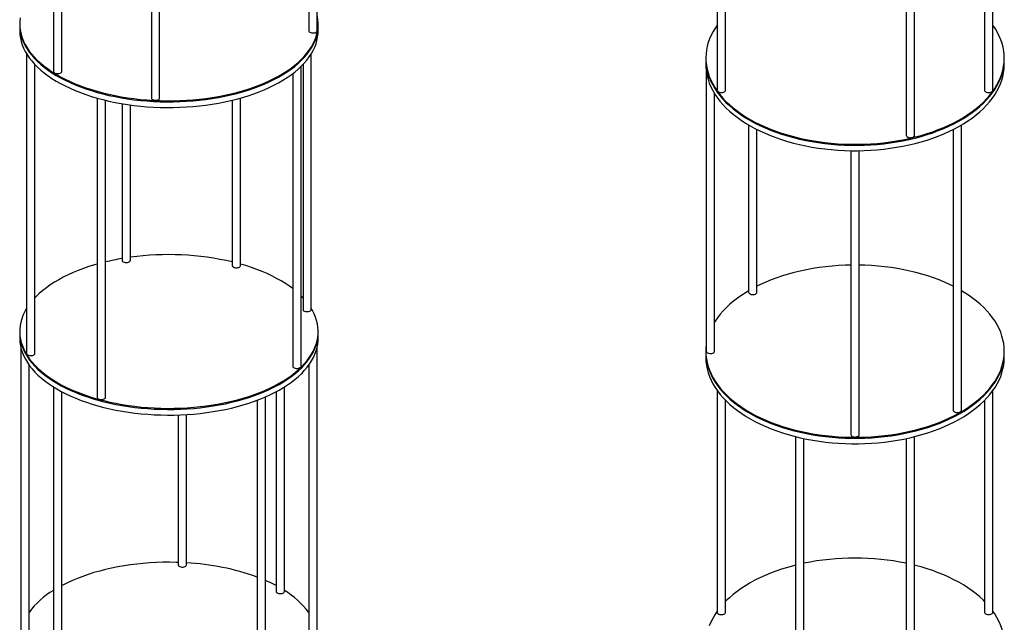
# Model space of a CAD drawing. Header units: millimetres. Extents: x 171 to 6321, y 321 to 4626.
# Tile 13 of 16: x 3657 to 4845, y 2149 to 2876. Entities that reach past the tile are written whole.
import ezdxf

# ---------------------------------------------------------------- set-up
doc = ezdxf.new("R2010")
doc.units = ezdxf.units.MM
doc.header["$LTSCALE"] = 15

msp = doc.modelspace()

# ---------------------------------------------------------------- linework, layer by layer
for p, q in [((4016.14, 2862.69), (4016.14, 3223.12)), ((4006.14, 3201.77), (4006.14, 2862.69)), ((3698.1, 3175.32), (3698.1, 2813.64)), ((3708.1, 2813.64), (3708.1, 3169.54)), ((3816.22, 3141.97), (3816.22, 2781.54)), ((3826.22, 2781.54), (3826.22, 3141.51)), ((4498.78, 3135.64), (4498.78, 2791.16)), ((4831.21, 2791.16), (4831.21, 3135.64)), ((4508.78, 2791.16), (4508.78, 3123.9)), ((4821.21, 3123.9), (4821.21, 2791.16)), ((4726.78, 3077.92), (4726.78, 2736.64)), ((4736.78, 2736.64), (4736.78, 3080.22)), ((3657.39, 2871.03), (3657.39, 2869.74)), ((3657.39, 2869.74), (3657.39, 2862.88)), ((4017.39, 2869.74), (4017.39, 2871.03)), ((4017.39, 2862.88), (4017.39, 2869.74)), ((4831.3, 2869.48), (4831.21, 2869.59)), ((3665.68, 2835.08), (3665.68, 2473.33)), ((4009.11, 2526.42), (4009.11, 2835.08)), ((4485, 2829.71), (4485, 2828.49)), ((4485, 2828.49), (4485, 2821.96)), ((4845, 2828.49), (4845, 2829.71)), ((4845, 2821.96), (4845, 2828.49)), ((3675.68, 2473.33), (3675.68, 2822.17)), ((3996.73, 2457.93), (3996.73, 2819.75)), ((3999.11, 2822.17), (3999.11, 2526.42)), ((3986.73, 2811.12), (3986.73, 2457.93)), ((4485.5, 2814.22), (4485.5, 2476.15)), ((3750.96, 2781.56), (3750.96, 2420.39)), ((3923.83, 2579.36), (3923.83, 2781.56)), ((4495.5, 2476.15), (4495.5, 2786.98)), ((3760.96, 2420.39), (3760.96, 2778.95)), ((3780.85, 2774.87), (3780.85, 2585.74)), ((3790.85, 2585.74), (3790.85, 2773.33)), ((3913.83, 2778.95), (3913.83, 2579.36)), ((4536.61, 2749.13), (4536.61, 2547.38)), ((4546.61, 2547.38), (4546.61, 2743.68)), ((4783.39, 2743.68), (4783.39, 2404.92)), ((4793.39, 2404.92), (4793.39, 2749.13)), ((4660, 2718.08), (4660, 2375.41)), ((4670, 2375.41), (4670, 2718.08)), ((3657.39, 2499.87), (3657.39, 2498.59)), ((3657.39, 2498.59), (3657.39, 2491.73)), ((4017.39, 2498.59), (4017.39, 2499.87)), ((4017.39, 2491.73), (4017.39, 2498.59)), ((3658.65, 2480.82), (3658.65, 2137.05)), ((4016.14, 2120.39), (4016.14, 2480.82)), ((4485, 2476.15), (4485, 2474.93)), ((4485, 2474.93), (4485, 2468.39)), ((4845, 2474.93), (4845, 2476.15)), ((4845, 2468.39), (4845, 2474.93)), ((3668.65, 2137.05), (3668.65, 2459.47)), ((4006.14, 2459.47), (4006.14, 2120.39)), ((3698.1, 2433.02), (3698.1, 2071.33)), ((3708.1, 2071.33), (3708.1, 2427.23)), ((3966.69, 2427.23), (3966.69, 2186.1)), ((3976.69, 2186.1), (3976.69, 2433.02)), ((4498.78, 2428.51), (4498.78, 2161.14)), ((4831.21, 2161.14), (4831.21, 2428.51)), ((3943.81, 2416.96), (3943.81, 2059.55)), ((3953.81, 2059.55), (3953.81, 2421.02)), ((4508.78, 2161.14), (4508.78, 2416.77)), ((4821.21, 2416.77), (4821.21, 2161.14)), ((3848.57, 2399.2), (3848.57, 2218.21)), ((3858.57, 2218.21), (3858.57, 2399.67)), ((4593.22, 2373.1), (4593.22, 2029.52)), ((4603.22, 2029.52), (4603.22, 2370.79)), ((4726.78, 2370.79), (4726.78, 2029.52)), ((4736.78, 2029.52), (4736.78, 2373.1))]:
    msp.add_line(p, q)
at = {"flags": 128}
for points in [[(3658, 2878.6), (3657.52, 2874.51), (3657.4, 2870.4), (3657.63, 2866.3), (3658.21, 2862.21), (3659.14, 2858.14), (3660.42, 2854.09), (3662.05, 2850.08), (3664.02, 2846.1), (3666.33, 2842.18), (3668.98, 2838.31), (3671.95, 2834.5), (3675.25, 2830.77), (3678.87, 2827.12), (3682.79, 2823.55), (3687.02, 2820.07), (3691.54, 2816.7), (3696.35, 2813.43), (3701.44, 2810.27), (3706.79, 2807.23), (3712.4, 2804.32), (3718.25, 2801.54), (3724.33, 2798.89), (3730.64, 2796.38), (3737.15, 2794.02), (3743.87, 2791.82), (3750.76, 2789.76), (3757.82, 2787.87), (3765.04, 2786.14), (3772.4, 2784.57), (3779.89, 2783.18), (3787.49, 2781.95), (3795.19, 2780.9), (3802.97, 2780.03), (3810.82, 2779.33), (3818.72, 2778.82), (3826.66, 2778.48), (3834.62, 2778.33), (3842.58, 2778.36), (3850.54, 2778.57), (3858.46, 2778.96), (3866.35, 2779.53), (3874.18, 2780.28), (3881.94, 2781.2), (3889.61, 2782.31), (3897.18, 2783.58), (3904.63, 2785.03), (3911.95, 2786.65), (3919.12, 2788.43), (3926.14, 2790.37), (3932.98, 2792.47), (3939.63, 2794.72), (3946.08, 2797.13), (3952.32, 2799.68)], [(3952.32, 2799.68), (3958.34, 2802.36), (3964.12, 2805.19), (3969.65, 2808.14), (3974.92, 2811.21), (3979.92, 2814.4), (3984.65, 2817.71), (3989.08, 2821.11), (3993.22, 2824.62), (3997.05, 2828.21), (4000.57, 2831.89), (4003.77, 2835.65), (4006.65, 2839.47), (4009.19, 2843.36), (4011.4, 2847.3), (4013.27, 2851.29), (4014.79, 2855.32), (4015.97, 2859.37), (4016.79, 2863.45), (4017.27, 2867.55), (4017.39, 2871.65), (4017.16, 2875.75), (4016.58, 2879.84), (4016.14, 2881.94)], [(3657.39, 2869.74), (3657.4, 2869.12), (3657.63, 2865.02), (3658.21, 2860.93), (3659.14, 2856.85), (3660.42, 2852.81), (3662.05, 2848.79), (3664.02, 2844.82), (3666.33, 2840.89), (3668.98, 2837.02), (3671.95, 2833.22), (3675.25, 2829.48), (3678.87, 2825.83), (3682.79, 2822.26), (3687.02, 2818.79), (3691.54, 2815.41), (3696.35, 2812.14), (3701.44, 2808.98), (3706.79, 2805.95), (3712.4, 2803.03), (3718.25, 2800.25), (3724.33, 2797.6), (3730.64, 2795.1), (3737.15, 2792.74), (3743.87, 2790.53), (3750.76, 2788.48), (3757.82, 2786.58), (3765.04, 2784.85), (3772.4, 2783.29), (3779.89, 2781.89), (3787.49, 2780.67), (3795.19, 2779.62), (3802.97, 2778.74), (3810.82, 2778.05), (3818.72, 2777.53), (3826.66, 2777.2), (3834.62, 2777.04), (3842.58, 2777.07), (3850.54, 2777.28), (3858.46, 2777.67), (3866.35, 2778.24), (3874.18, 2778.99), (3881.94, 2779.92), (3889.61, 2781.02), (3897.18, 2782.3), (3904.63, 2783.74), (3911.95, 2785.36), (3919.12, 2787.14), (3926.14, 2789.08), (3932.98, 2791.18), (3939.63, 2793.44), (3946.08, 2795.84), (3952.32, 2798.39)], [(3657.39, 2869.74), (3657.4, 2869.12), (3657.63, 2865.02), (3658.21, 2860.93), (3659.14, 2856.85), (3660.42, 2852.81), (3662.05, 2848.79), (3664.02, 2844.82), (3666.33, 2840.89), (3668.98, 2837.02), (3671.95, 2833.22), (3675.25, 2829.48), (3678.87, 2825.83), (3682.79, 2822.26), (3687.02, 2818.79), (3691.54, 2815.41), (3696.35, 2812.14), (3701.44, 2808.98), (3706.79, 2805.95), (3712.4, 2803.03), (3718.25, 2800.25), (3724.33, 2797.6), (3730.64, 2795.1), (3737.15, 2792.74), (3743.87, 2790.53), (3750.76, 2788.48), (3757.82, 2786.58), (3765.04, 2784.85), (3772.4, 2783.29), (3779.89, 2781.89), (3787.49, 2780.67), (3795.19, 2779.62), (3802.97, 2778.74), (3810.82, 2778.05), (3818.72, 2777.53), (3826.66, 2777.2), (3834.62, 2777.04), (3842.58, 2777.07), (3850.54, 2777.28), (3858.46, 2777.67), (3866.35, 2778.24), (3874.18, 2778.99), (3881.94, 2779.92), (3889.61, 2781.02), (3897.18, 2782.3), (3904.63, 2783.74), (3911.95, 2785.36), (3919.12, 2787.14), (3926.14, 2789.08), (3932.98, 2791.18), (3939.63, 2793.44), (3946.08, 2795.84), (3952.32, 2798.39)], [(3657.39, 2862.88), (3657.4, 2862.26), (3657.63, 2858.16), (3658.21, 2854.07), (3659.14, 2850), (3660.42, 2845.95), (3662.05, 2841.93), (3664.02, 2837.96), (3666.33, 2834.03), (3668.98, 2830.16), (3671.95, 2826.36), (3675.25, 2822.63), (3678.87, 2818.97), (3682.79, 2815.4), (3687.02, 2811.93), (3691.54, 2808.55), (3696.35, 2805.28), (3701.44, 2802.13), (3706.79, 2799.09), (3712.4, 2796.17), (3718.25, 2793.39), (3724.33, 2790.75), (3730.64, 2788.24), (3737.15, 2785.88), (3743.87, 2783.67), (3750.76, 2781.62), (3757.82, 2779.73), (3765.04, 2777.99), (3772.4, 2776.43), (3779.89, 2775.03), (3787.49, 2773.81), (3795.19, 2772.76), (3802.97, 2771.89), (3810.82, 2771.19), (3818.72, 2770.68), (3826.66, 2770.34), (3834.62, 2770.19), (3842.58, 2770.21), (3850.54, 2770.42), (3858.46, 2770.81), (3866.35, 2771.38), (3874.18, 2772.13), (3881.94, 2773.06), (3889.61, 2774.16), (3897.18, 2775.44), (3904.63, 2776.89), (3911.95, 2778.5), (3919.12, 2780.28), (3926.14, 2782.23), (3932.98, 2784.33), (3939.63, 2786.58), (3946.08, 2788.99), (3952.32, 2791.53)], [(3952.32, 2798.39), (3958.34, 2801.08), (3964.12, 2803.9), (3969.65, 2806.85), (3974.92, 2809.93), (3979.92, 2813.12), (3984.65, 2816.42), (3989.08, 2819.83), (3993.22, 2823.33), (3997.05, 2826.93), (4000.57, 2830.61), (4003.77, 2834.36), (4006.65, 2838.19), (4009.19, 2842.08), (4011.4, 2846.02), (4013.27, 2850), (4014.79, 2854.03), (4015.97, 2858.09), (4016.79, 2862.17), (4017.27, 2866.26), (4017.39, 2869.74)], [(3952.32, 2798.39), (3958.34, 2801.08), (3964.12, 2803.9), (3969.65, 2806.85), (3974.92, 2809.93), (3979.92, 2813.12), (3984.65, 2816.42), (3989.08, 2819.83), (3993.22, 2823.33), (3997.05, 2826.93), (4000.57, 2830.61), (4003.77, 2834.36), (4006.65, 2838.19), (4009.19, 2842.08), (4011.4, 2846.02), (4013.27, 2850), (4014.79, 2854.03), (4015.97, 2858.09), (4016.79, 2862.17), (4017.27, 2866.26), (4017.39, 2869.74)], [(3952.32, 2791.53), (3958.34, 2794.22), (3964.12, 2797.04), (3969.65, 2800), (3974.92, 2803.07), (3979.92, 2806.26), (3984.65, 2809.56), (3989.08, 2812.97), (3993.22, 2816.48), (3997.05, 2820.07), (4000.57, 2823.75), (4003.77, 2827.51), (4006.65, 2831.33), (4009.19, 2835.22), (4011.4, 2839.16), (4013.27, 2843.15), (4014.79, 2847.17), (4015.97, 2851.23), (4016.79, 2855.31), (4017.27, 2859.4), (4017.39, 2862.88)], [(4006.14, 2862.69), (4006.22, 2862.23), (4006.65, 2861.56), (4007.41, 2860.98), (4008.44, 2860.53), (4009.68, 2860.23), (4011.02, 2860.12), (4012.37, 2860.2), (4013.64, 2860.46), (4014.71, 2860.89), (4015.52, 2861.45), (4016.01, 2862.11), (4016.14, 2862.69)], [(4498.78, 2869.59), (4496.51, 2866.27), (4493.87, 2861.93), (4491.57, 2857.53), (4489.61, 2853.07), (4487.99, 2848.57), (4486.72, 2844.03), (4485.79, 2839.47), (4485.22, 2834.88), (4485, 2830.29), (4485.13, 2825.69), (4485.62, 2821.1), (4486.45, 2816.53), (4487.64, 2811.98), (4489.17, 2807.47), (4491.05, 2803), (4493.26, 2798.59), (4495.81, 2794.23), (4498.7, 2789.95), (4501.91, 2785.74), (4505.44, 2781.62), (4509.28, 2777.59), (4513.43, 2773.67), (4517.87, 2769.85), (4522.6, 2766.15), (4527.61, 2762.58), (4532.89, 2759.13), (4538.42, 2755.83), (4544.21, 2752.67), (4550.23, 2749.66), (4556.48, 2746.81), (4562.93, 2744.12), (4569.59, 2741.6), (4576.44, 2739.25), (4583.46, 2737.07), (4590.63, 2735.08), (4597.96, 2733.28), (4605.41, 2731.66), (4612.98, 2730.23), (4620.66, 2729), (4628.42, 2727.97), (4636.25, 2727.13), (4644.14, 2726.5), (4652.07, 2726.07), (4660.02, 2725.84), (4667.98, 2725.81), (4675.94, 2725.99), (4683.88, 2726.37), (4691.78, 2726.96), (4699.63, 2727.74), (4707.4, 2728.73), (4715.1, 2729.91), (4722.7, 2731.28), (4730.18, 2732.85), (4737.54, 2734.61), (4744.76, 2736.56), (4751.82, 2738.69), (4758.71, 2740.99), (4765.41, 2743.47), (4771.92, 2746.12), (4778.22, 2748.93), (4784.3, 2751.9), (4790.15, 2755.03), (4795.75, 2758.3), (4801.09, 2761.7), (4806.17, 2765.25), (4810.97, 2768.91), (4815.49, 2772.7), (4819.71, 2776.6), (4823.63, 2780.6), (4827.23, 2784.7), (4830.52, 2788.89), (4833.49, 2793.15), (4836.13, 2797.49), (4838.43, 2801.89), (4840.39, 2806.35), (4842.01, 2810.85), (4843.28, 2815.39), (4844.2, 2819.96), (4844.77, 2824.54), (4844.99, 2829.14), (4844.86, 2833.73), (4844.38, 2838.32), (4843.54, 2842.9), (4842.36, 2847.44), (4840.83, 2851.95), (4838.95, 2856.42), (4836.73, 2860.84), (4834.18, 2865.19), (4831.3, 2869.48)], [(4485, 2828.49), (4485.13, 2824.47), (4485.62, 2819.88), (4486.45, 2815.3), (4487.64, 2810.76), (4489.17, 2806.25), (4491.05, 2801.78), (4493.26, 2797.36), (4495.81, 2793.01), (4498.7, 2788.72), (4501.91, 2784.51), (4505.44, 2780.39), (4509.28, 2776.37), (4513.43, 2772.44), (4517.87, 2768.62), (4522.6, 2764.93), (4527.61, 2761.35), (4532.89, 2757.91), (4538.42, 2754.61), (4544.21, 2751.45), (4550.23, 2748.44), (4556.48, 2745.58), (4562.93, 2742.89), (4569.59, 2740.37), (4576.44, 2738.02), (4583.46, 2735.85), (4590.63, 2733.86), (4597.96, 2732.05), (4605.41, 2730.43), (4612.98, 2729.01), (4620.66, 2727.78), (4628.42, 2726.74), (4636.25, 2725.91), (4644.14, 2725.28), (4652.07, 2724.84), (4660.02, 2724.62), (4667.98, 2724.59), (4675.94, 2724.77), (4683.88, 2725.15), (4691.78, 2725.73), (4699.63, 2726.52), (4707.4, 2727.5), (4715.1, 2728.68), (4722.7, 2730.06), (4730.18, 2731.63), (4737.54, 2733.39), (4744.76, 2735.33), (4751.82, 2737.46), (4758.71, 2739.77), (4765.41, 2742.25), (4771.92, 2744.9), (4778.22, 2747.71), (4784.3, 2750.68), (4790.15, 2753.8), (4795.75, 2757.07), (4801.09, 2760.48), (4806.17, 2764.02), (4810.97, 2767.69), (4815.49, 2771.48), (4819.71, 2775.37), (4823.63, 2779.38), (4827.23, 2783.48), (4830.52, 2787.66), (4833.49, 2791.93), (4836.13, 2796.27), (4838.43, 2800.67), (4840.39, 2805.12), (4842.01, 2809.63), (4843.28, 2814.16), (4844.2, 2818.73), (4844.77, 2823.32), (4844.99, 2827.91), (4845, 2828.49)], [(4485, 2828.49), (4485.13, 2824.47), (4485.62, 2819.88), (4486.45, 2815.3), (4487.64, 2810.76), (4489.17, 2806.25), (4491.05, 2801.78), (4493.26, 2797.36), (4495.81, 2793.01), (4498.7, 2788.72), (4501.91, 2784.51), (4505.44, 2780.39), (4509.28, 2776.37), (4513.43, 2772.44), (4517.87, 2768.62), (4522.6, 2764.93), (4527.61, 2761.35), (4532.89, 2757.91), (4538.42, 2754.61), (4544.21, 2751.45), (4550.23, 2748.44), (4556.48, 2745.58), (4562.93, 2742.89), (4569.59, 2740.37), (4576.44, 2738.02), (4583.46, 2735.85), (4590.63, 2733.86), (4597.96, 2732.05), (4605.41, 2730.43), (4612.98, 2729.01), (4620.66, 2727.78), (4628.42, 2726.74), (4636.25, 2725.91), (4644.14, 2725.28), (4652.07, 2724.84), (4660.02, 2724.62), (4667.98, 2724.59), (4675.94, 2724.77), (4683.88, 2725.15), (4691.78, 2725.73), (4699.63, 2726.52), (4707.4, 2727.5), (4715.1, 2728.68), (4722.7, 2730.06), (4730.18, 2731.63), (4737.54, 2733.39), (4744.76, 2735.33), (4751.82, 2737.46), (4758.71, 2739.77), (4765.41, 2742.25), (4771.92, 2744.9), (4778.22, 2747.71), (4784.3, 2750.68), (4790.15, 2753.8), (4795.75, 2757.07), (4801.09, 2760.48), (4806.17, 2764.02), (4810.97, 2767.69), (4815.49, 2771.48), (4819.71, 2775.37), (4823.63, 2779.38), (4827.23, 2783.48), (4830.52, 2787.66), (4833.49, 2791.93), (4836.13, 2796.27), (4838.43, 2800.67), (4840.39, 2805.12), (4842.01, 2809.63), (4843.28, 2814.16), (4844.2, 2818.73), (4844.77, 2823.32), (4844.99, 2827.91), (4845, 2828.49)], [(4485, 2821.96), (4485.13, 2817.93), (4485.62, 2813.34), (4486.45, 2808.77), (4487.64, 2804.23), (4489.17, 2799.71), (4491.05, 2795.25), (4493.26, 2790.83), (4495.81, 2786.48), (4498.7, 2782.19), (4501.91, 2777.98), (4505.44, 2773.86), (4509.28, 2769.83), (4513.43, 2765.91), (4517.87, 2762.09), (4522.6, 2758.39), (4527.61, 2754.82), (4532.89, 2751.38), (4538.42, 2748.07), (4544.21, 2744.91), (4550.23, 2741.9), (4556.48, 2739.05), (4562.93, 2736.36), (4569.59, 2733.84), (4576.44, 2731.49), (4583.46, 2729.32), (4590.63, 2727.33), (4597.96, 2725.52), (4605.41, 2723.9), (4612.98, 2722.48), (4620.66, 2721.25), (4628.42, 2720.21), (4636.25, 2719.38), (4644.14, 2718.74), (4652.07, 2718.31), (4660.02, 2718.08), (4667.98, 2718.06), (4675.94, 2718.24), (4683.88, 2718.62), (4691.78, 2719.2), (4699.63, 2719.98), (4707.4, 2720.97), (4715.1, 2722.15), (4722.7, 2723.53), (4730.18, 2725.1), (4737.54, 2726.86), (4744.76, 2728.8), (4751.82, 2730.93), (4758.71, 2733.24), (4765.41, 2735.72), (4771.92, 2738.36), (4778.22, 2741.18), (4784.3, 2744.15), (4790.15, 2747.27), (4795.75, 2750.54), (4801.09, 2753.95), (4806.17, 2757.49), (4810.97, 2761.16), (4815.49, 2764.94), (4819.71, 2768.84), (4823.63, 2772.84), (4827.23, 2776.94), (4830.52, 2781.13), (4833.49, 2785.4), (4836.13, 2789.74), (4838.43, 2794.14), (4840.39, 2798.59), (4842.01, 2803.09), (4843.28, 2807.63), (4844.2, 2812.2), (4844.77, 2816.78), (4844.99, 2821.38), (4845, 2821.96)], [(3698.1, 2813.64), (3698.1, 2813.62), (3698.29, 2812.92), (3698.85, 2812.28), (3699.72, 2811.74), (3700.84, 2811.34), (3702.13, 2811.12), (3703.48, 2811.07), (3704.81, 2811.22), (3706.02, 2811.55), (3707, 2812.04), (3707.7, 2812.64), (3708.06, 2813.32), (3708.1, 2813.64)], [(4498.78, 2791.16), (4498.89, 2790.57), (4499.35, 2789.83), (4500.14, 2789.18), (4501.2, 2788.69), (4502.45, 2788.38), (4503.8, 2788.28), (4505.15, 2788.39), (4506.39, 2788.7), (4507.45, 2789.2), (4508.23, 2789.84), (4508.68, 2790.58), (4508.78, 2791.16)], [(4821.21, 2791.16), (4821.24, 2790.86), (4821.57, 2790.09), (4822.24, 2789.41), (4823.21, 2788.86), (4824.4, 2788.47), (4825.72, 2788.29), (4827.08, 2788.32)], [(4827.08, 2788.32), (4828.38, 2788.56), (4829.51, 2788.99), (4830.4, 2789.59), (4830.99, 2790.3), (4831.21, 2791.07), (4831.21, 2791.16)], [(3816.22, 2781.54), (3816.37, 2780.91), (3816.88, 2780.26), (3817.71, 2779.7), (3818.81, 2779.28), (3820.08, 2779.03), (3821.43, 2778.97), (3822.77, 2779.09), (3824, 2779.4), (3825.02, 2779.87), (3825.75, 2780.46), (3826.15, 2781.13), (3826.22, 2781.54)], [(4728.91, 2734.28), (4730.12, 2733.92), (4731.45, 2733.76), (4732.81, 2733.82), (4734.09, 2734.09), (4735.2, 2734.54), (4736.06, 2735.15), (4736.59, 2735.87), (4736.78, 2736.64)], [(3750.96, 2581.19), (3747.79, 2580.28), (3740.97, 2578.15), (3734.34, 2575.88), (3727.91, 2573.46), (3721.7, 2570.89), (3715.71, 2568.19), (3709.97, 2565.35), (3704.47, 2562.38), (3699.23, 2559.29), (3694.26, 2556.09), (3689.57, 2552.77), (3685.17, 2549.35), (3681.07, 2545.83), (3677.28, 2542.23), (3675.68, 2540.59)], [(3780.85, 2585.74), (3780.99, 2585.15), (3781.48, 2584.49), (3782.29, 2583.93), (3783.37, 2583.5), (3784.63, 2583.24), (3785.98, 2583.16), (3787.33, 2583.28)], [(3787.33, 2583.28), (3788.56, 2583.57), (3789.6, 2584.03), (3790.35, 2584.61), (3790.77, 2585.28), (3790.85, 2585.74)], [(3916.5, 2577.08), (3917.78, 2576.84), (3919.14, 2576.79), (3920.47, 2576.93), (3921.69, 2577.24), (3922.69, 2577.72), (3923.4, 2578.32), (3923.78, 2578.99), (3923.83, 2579.36)], [(3986.73, 2551.63), (3982.66, 2554.62), (3977.81, 2557.87), (3972.7, 2561.02), (3967.31, 2564.04), (3961.67, 2566.94), (3955.79, 2569.7), (3949.68, 2572.33), (3943.35, 2574.82), (3936.81, 2577.16), (3930.07, 2579.35), (3923.83, 2581.19)], [(4660, 2580.02), (4653.06, 2579.83), (4645.13, 2579.43), (4637.23, 2578.82), (4629.39, 2578.01), (4621.62, 2577), (4613.94, 2575.79), (4606.35, 2574.39), (4598.88, 2572.8), (4591.54, 2571.02), (4584.35, 2569.05), (4577.31, 2566.9), (4570.44, 2564.57), (4563.76, 2562.07), (4557.27, 2559.4), (4551, 2556.57), (4546.61, 2554.42)], [(4783.39, 2554.42), (4779, 2556.57), (4772.72, 2559.4), (4766.24, 2562.07), (4759.56, 2564.57), (4752.69, 2566.9), (4745.65, 2569.05), (4738.45, 2571.02), (4731.11, 2572.8), (4723.64, 2574.39), (4716.06, 2575.79), (4708.37, 2577), (4700.6, 2578.01), (4692.76, 2578.82), (4684.87, 2579.43), (4676.94, 2579.83), (4670, 2580.02)], [(3999.11, 2540.59), (3999.1, 2540.59), (3996.73, 2543.01)], [(4536.61, 2548.98), (4533.57, 2547.15), (4528.25, 2543.72), (4523.21, 2540.16), (4518.44, 2536.48), (4513.96, 2532.68), (4509.78, 2528.77), (4505.9, 2524.75), (4502.33, 2520.64), (4499.08, 2516.45), (4496.16, 2512.17), (4495.5, 2511.12)], [(4536.61, 2547.38), (4536.62, 2547.2), (4536.89, 2546.43), (4537.51, 2545.73), (4538.44, 2545.15), (4539.6, 2544.74), (4540.91, 2544.52), (4542.27, 2544.52), (4543.58, 2544.73), (4544.75, 2545.14), (4545.68, 2545.71), (4546.31, 2546.4), (4546.59, 2547.17), (4546.61, 2547.38)], [(4845, 2476.15), (4844.82, 2480.75), (4844.29, 2485.33), (4843.41, 2489.9), (4842.19, 2494.45), (4840.61, 2498.95), (4838.69, 2503.41), (4836.43, 2507.82), (4833.84, 2512.17), (4830.91, 2516.45), (4827.66, 2520.64), (4824.09, 2524.75), (4820.21, 2528.77), (4816.03, 2532.68), (4811.55, 2536.48), (4806.78, 2540.16), (4801.74, 2543.72), (4796.43, 2547.15), (4793.39, 2548.98)], [(3665.68, 2527.68), (3665.3, 2527.05), (3663.14, 2523.1), (3661.31, 2519.11), (3659.83, 2515.08), (3658.7, 2511.02), (3657.92, 2506.94), (3657.49, 2502.84), (3657.41, 2498.74), (3657.68, 2494.64), (3658.31, 2490.55), (3659.28, 2486.48), (3660.61, 2482.43), (3662.28, 2478.42), (3664.29, 2474.46), (3666.64, 2470.54), (3669.33, 2466.68), (3672.35, 2462.88), (3675.68, 2459.16), (3679.34, 2455.51), (3683.3, 2451.95), (3687.57, 2448.49), (3692.13, 2445.13), (3696.97, 2441.87), (3702.09, 2438.73), (3707.48, 2435.71), (3713.12, 2432.81), (3719, 2430.04), (3725.11, 2427.41), (3731.44, 2424.93), (3737.98, 2422.59), (3744.72, 2420.4), (3751.63, 2418.36), (3758.72, 2416.49), (3765.96, 2414.78), (3773.33, 2413.24), (3780.84, 2411.86), (3788.45, 2410.66), (3796.16, 2409.63), (3803.95, 2408.78), (3811.81, 2408.11), (3819.71, 2407.61), (3827.65, 2407.3), (3835.61, 2407.17), (3843.58, 2407.22), (3851.53, 2407.45), (3859.45, 2407.86), (3867.33, 2408.46), (3875.16, 2409.23), (3882.9, 2410.18), (3890.56, 2411.3)], [(3890.56, 2411.3), (3898.12, 2412.6), (3905.55, 2414.07), (3912.85, 2415.71), (3920.01, 2417.51), (3927, 2419.47), (3933.82, 2421.59), (3940.45, 2423.86), (3946.88, 2426.29), (3953.09, 2428.85), (3959.08, 2431.56), (3964.82, 2434.4), (3970.32, 2437.36), (3975.56, 2440.45), (3980.53, 2443.66), (3985.22, 2446.97), (3989.61, 2450.39), (3993.71, 2453.91), (3997.51, 2457.52), (4000.99, 2461.21), (4004.15, 2464.97), (4006.99, 2468.8), (4009.49, 2472.7), (4011.65, 2476.64), (4013.48, 2480.64), (4014.96, 2484.67), (4016.09, 2488.73), (4016.87, 2492.81), (4017.3, 2496.91), (4017.38, 2501.01), (4017.11, 2505.11), (4016.48, 2509.2), (4015.51, 2513.27), (4014.18, 2517.31), (4012.51, 2521.32), (4010.5, 2525.29), (4009.11, 2527.68)], [(3999.11, 2526.42), (3999.11, 2526.35), (3999.33, 2525.66)], [(3999.33, 2525.66), (3999.91, 2525.02), (4000.79, 2524.49), (4001.93, 2524.1), (4003.22, 2523.88), (4004.58, 2523.86), (4005.91, 2524.02), (4007.1, 2524.36), (4008.07, 2524.85), (4008.75, 2525.46), (4009.08, 2526.14), (4009.11, 2526.42)], [(3657.39, 2498.59), (3657.41, 2497.45), (3657.68, 2493.35), (3658.31, 2489.26), (3659.28, 2485.19), (3660.61, 2481.15), (3662.28, 2477.14), (3664.29, 2473.17), (3666.64, 2469.25), (3669.33, 2465.39), (3672.35, 2461.59), (3675.68, 2457.87), (3679.34, 2454.23), (3683.3, 2450.67), (3687.57, 2447.2), (3692.13, 2443.84), (3696.97, 2440.59), (3702.09, 2437.44), (3707.48, 2434.42), (3713.12, 2431.52), (3719, 2428.76), (3725.11, 2426.13), (3731.44, 2423.64), (3737.98, 2421.3), (3744.72, 2419.11), (3751.63, 2417.08), (3758.72, 2415.2), (3765.96, 2413.49), (3773.33, 2411.95), (3780.84, 2410.58), (3788.45, 2409.37), (3796.16, 2408.34), (3803.95, 2407.49), (3811.81, 2406.82), (3819.71, 2406.33), (3827.65, 2406.02), (3835.61, 2405.88), (3843.58, 2405.93), (3851.53, 2406.17), (3859.45, 2406.58), (3867.33, 2407.17), (3875.16, 2407.94), (3882.9, 2408.89), (3890.56, 2410.02)], [(3657.39, 2498.59), (3657.41, 2497.45), (3657.68, 2493.35), (3658.31, 2489.26), (3659.28, 2485.19), (3660.61, 2481.15), (3662.28, 2477.14), (3664.29, 2473.17), (3666.64, 2469.25), (3669.33, 2465.39), (3672.35, 2461.59), (3675.68, 2457.87), (3679.34, 2454.23), (3683.3, 2450.67), (3687.57, 2447.2), (3692.13, 2443.84), (3696.97, 2440.59), (3702.09, 2437.44), (3707.48, 2434.42), (3713.12, 2431.52), (3719, 2428.76), (3725.11, 2426.13), (3731.44, 2423.64), (3737.98, 2421.3), (3744.72, 2419.11), (3751.63, 2417.08), (3758.72, 2415.2), (3765.96, 2413.49), (3773.33, 2411.95), (3780.84, 2410.58), (3788.45, 2409.37), (3796.16, 2408.34), (3803.95, 2407.49), (3811.81, 2406.82), (3819.71, 2406.33), (3827.65, 2406.02), (3835.61, 2405.88), (3843.58, 2405.93), (3851.53, 2406.17), (3859.45, 2406.58), (3867.33, 2407.17), (3875.16, 2407.94), (3882.9, 2408.89), (3890.56, 2410.02)], [(3890.56, 2410.02), (3898.12, 2411.31), (3905.55, 2412.78), (3912.85, 2414.42), (3920.01, 2416.22), (3927, 2418.18), (3933.82, 2420.3), (3940.45, 2422.58), (3946.88, 2425), (3953.09, 2427.57), (3959.08, 2430.27), (3964.82, 2433.11), (3970.32, 2436.08), (3975.56, 2439.17), (3980.53, 2442.37), (3985.22, 2445.69), (3989.61, 2449.11), (3993.71, 2452.62), (3997.51, 2456.23), (4000.99, 2459.92), (4004.15, 2463.68), (4006.99, 2467.52), (4009.49, 2471.41), (4011.65, 2475.36), (4013.48, 2479.35), (4014.96, 2483.38), (4016.09, 2487.44), (4016.87, 2491.52), (4017.3, 2495.62), (4017.39, 2498.59)], [(3890.56, 2410.02), (3898.12, 2411.31), (3905.55, 2412.78), (3912.85, 2414.42), (3920.01, 2416.22), (3927, 2418.18), (3933.82, 2420.3), (3940.45, 2422.58), (3946.88, 2425), (3953.09, 2427.57), (3959.08, 2430.27), (3964.82, 2433.11), (3970.32, 2436.08), (3975.56, 2439.17), (3980.53, 2442.37), (3985.22, 2445.69), (3989.61, 2449.11), (3993.71, 2452.62), (3997.51, 2456.23), (4000.99, 2459.92), (4004.15, 2463.68), (4006.99, 2467.52), (4009.49, 2471.41), (4011.65, 2475.36), (4013.48, 2479.35), (4014.96, 2483.38), (4016.09, 2487.44), (4016.87, 2491.52), (4017.3, 2495.62), (4017.39, 2498.59)], [(3657.39, 2491.73), (3657.41, 2490.59), (3657.68, 2486.5), (3658.31, 2482.41), (3659.28, 2478.34), (3660.61, 2474.29), (3662.28, 2470.28), (3664.29, 2466.31), (3666.64, 2462.39), (3669.33, 2458.53), (3672.35, 2454.74), (3675.68, 2451.01), (3679.34, 2447.37), (3683.3, 2443.81), (3687.57, 2440.35), (3692.13, 2436.98), (3696.97, 2433.73), (3702.09, 2430.59), (3707.48, 2427.56), (3713.12, 2424.67), (3719, 2421.9), (3725.11, 2419.27), (3731.44, 2416.78), (3737.98, 2414.44), (3744.72, 2412.25), (3751.63, 2410.22), (3758.72, 2408.35), (3765.96, 2406.64), (3773.33, 2405.09), (3780.84, 2403.72), (3788.45, 2402.52), (3796.16, 2401.49), (3803.95, 2400.64), (3811.81, 2399.96), (3819.71, 2399.47), (3827.65, 2399.16), (3835.61, 2399.03), (3843.58, 2399.08), (3851.53, 2399.31), (3859.45, 2399.72), (3867.33, 2400.31), (3875.16, 2401.09), (3882.9, 2402.03), (3890.56, 2403.16)], [(3890.56, 2403.16), (3898.12, 2404.46), (3905.55, 2405.93), (3912.85, 2407.56), (3920.01, 2409.36), (3927, 2411.33), (3933.82, 2413.45), (3940.45, 2415.72), (3946.88, 2418.14), (3953.09, 2420.71), (3959.08, 2423.41), (3964.82, 2426.25), (3970.32, 2429.22), (3975.56, 2432.31), (3980.53, 2435.52), (3985.22, 2438.83), (3989.61, 2442.25), (3993.71, 2445.77), (3997.51, 2449.37), (4000.99, 2453.06), (4004.15, 2456.83), (4006.99, 2460.66), (4009.49, 2464.55), (4011.65, 2468.5), (4013.48, 2472.49), (4014.96, 2476.52), (4016.09, 2480.58), (4016.87, 2484.67), (4017.3, 2488.76), (4017.39, 2491.73)], [(4485.5, 2483.89), (4485.17, 2480.75), (4485, 2476.15), (4485.17, 2471.55), (4485.7, 2466.97), (4486.58, 2462.4), (4487.81, 2457.85), (4489.38, 2453.35), (4491.3, 2448.89), (4493.56, 2444.48), (4496.16, 2440.13), (4499.08, 2435.85), (4502.33, 2431.66), (4505.9, 2427.55), (4509.78, 2423.53), (4513.96, 2419.62), (4518.44, 2415.82), (4523.21, 2412.14), (4528.25, 2408.58), (4533.57, 2405.15), (4539.13, 2401.87), (4544.95, 2398.72), (4551, 2395.73), (4557.27, 2392.9), (4563.76, 2390.23), (4570.44, 2387.73), (4577.31, 2385.4), (4584.35, 2383.25), (4591.54, 2381.28), (4598.88, 2379.5), (4606.35, 2377.91), (4613.94, 2376.51), (4621.62, 2375.3), (4629.39, 2374.29), (4637.23, 2373.48), (4645.13, 2372.87), (4653.06, 2372.47), (4661.02, 2372.26), (4668.98, 2372.26), (4676.94, 2372.47), (4684.87, 2372.87), (4692.76, 2373.48), (4700.6, 2374.29), (4708.37, 2375.3), (4716.06, 2376.51), (4723.64, 2377.91), (4731.11, 2379.5), (4738.45, 2381.28), (4745.65, 2383.25), (4752.69, 2385.4), (4759.56, 2387.73), (4766.24, 2390.23), (4772.72, 2392.9), (4779, 2395.73), (4785.05, 2398.72), (4790.86, 2401.87), (4796.43, 2405.15), (4801.74, 2408.58), (4806.78, 2412.14), (4811.55, 2415.82), (4816.03, 2419.62), (4820.21, 2423.53), (4824.09, 2427.55), (4827.66, 2431.66), (4830.91, 2435.85), (4833.84, 2440.13), (4836.43, 2444.48), (4838.69, 2448.89), (4840.61, 2453.35), (4842.19, 2457.85), (4843.41, 2462.4), (4844.29, 2466.97), (4844.82, 2471.55), (4845, 2476.15), (4845, 2476.15)], [(3665.68, 2473.33), (3665.75, 2472.91), (3666.15, 2472.24), (3666.89, 2471.65), (3667.91, 2471.18), (3669.13, 2470.88), (3670.47, 2470.75), (3671.83, 2470.82), (3673.1, 2471.07), (3674.19, 2471.49), (3675.02, 2472.05), (3675.53, 2472.7), (3675.68, 2473.33)], [(4485, 2474.93), (4485.17, 2470.33), (4485.7, 2465.74), (4486.58, 2461.17), (4487.81, 2456.63), (4489.38, 2452.12), (4491.3, 2447.66), (4493.56, 2443.25), (4496.16, 2438.91), (4499.08, 2434.63), (4502.33, 2430.43), (4505.9, 2426.32), (4509.78, 2422.31), (4513.96, 2418.4), (4518.44, 2414.59), (4523.21, 2410.91), (4528.25, 2407.35), (4533.57, 2403.93), (4539.13, 2400.64), (4544.95, 2397.5), (4551, 2394.51), (4557.27, 2391.68), (4563.76, 2389.01), (4570.44, 2386.51), (4577.31, 2384.18), (4584.35, 2382.03), (4591.54, 2380.06), (4598.88, 2378.28), (4606.35, 2376.68), (4613.94, 2375.28), (4621.62, 2374.08), (4629.39, 2373.07), (4637.23, 2372.26), (4645.13, 2371.65), (4653.06, 2371.24), (4661.02, 2371.04), (4668.98, 2371.04), (4676.94, 2371.24), (4684.87, 2371.65), (4692.76, 2372.26), (4700.6, 2373.07), (4708.37, 2374.08), (4716.06, 2375.28), (4723.64, 2376.68), (4731.11, 2378.28), (4738.45, 2380.06), (4745.65, 2382.03), (4752.69, 2384.18), (4759.56, 2386.51), (4766.24, 2389.01), (4772.72, 2391.68), (4779, 2394.51), (4785.05, 2397.5), (4790.86, 2400.64), (4796.43, 2403.93), (4801.74, 2407.35), (4806.78, 2410.91), (4811.55, 2414.59), (4816.03, 2418.4), (4820.21, 2422.31), (4824.09, 2426.32), (4827.66, 2430.43), (4830.91, 2434.63), (4833.84, 2438.91), (4836.43, 2443.25), (4838.69, 2447.66), (4840.61, 2452.12), (4842.19, 2456.63), (4843.41, 2461.17), (4844.29, 2465.74), (4844.82, 2470.33), (4845, 2474.93)], [(4485, 2474.93), (4485.17, 2470.33), (4485.7, 2465.74), (4486.58, 2461.17), (4487.81, 2456.63), (4489.38, 2452.12), (4491.3, 2447.66), (4493.56, 2443.25), (4496.16, 2438.91), (4499.08, 2434.63), (4502.33, 2430.43), (4505.9, 2426.32), (4509.78, 2422.31), (4513.96, 2418.4), (4518.44, 2414.59), (4523.21, 2410.91), (4528.25, 2407.35), (4533.57, 2403.93), (4539.13, 2400.64), (4544.95, 2397.5), (4551, 2394.51), (4557.27, 2391.68), (4563.76, 2389.01), (4570.44, 2386.51), (4577.31, 2384.18), (4584.35, 2382.03), (4591.54, 2380.06), (4598.88, 2378.28), (4606.35, 2376.68), (4613.94, 2375.28), (4621.62, 2374.08), (4629.39, 2373.07), (4637.23, 2372.26), (4645.13, 2371.65), (4653.06, 2371.24), (4661.02, 2371.04), (4668.98, 2371.04), (4676.94, 2371.24), (4684.87, 2371.65), (4692.76, 2372.26), (4700.6, 2373.07), (4708.37, 2374.08), (4716.06, 2375.28), (4723.64, 2376.68), (4731.11, 2378.28), (4738.45, 2380.06), (4745.65, 2382.03), (4752.69, 2384.18), (4759.56, 2386.51), (4766.24, 2389.01), (4772.72, 2391.68), (4779, 2394.51), (4785.05, 2397.5), (4790.86, 2400.64), (4796.43, 2403.93), (4801.74, 2407.35), (4806.78, 2410.91), (4811.55, 2414.59), (4816.03, 2418.4), (4820.21, 2422.31), (4824.09, 2426.32), (4827.66, 2430.43), (4830.91, 2434.63), (4833.84, 2438.91), (4836.43, 2443.25), (4838.69, 2447.66), (4840.61, 2452.12), (4842.19, 2456.63), (4843.41, 2461.17), (4844.29, 2465.74), (4844.82, 2470.33), (4845, 2474.93)], [(4485.5, 2476.15), (4485.5, 2476.06), (4485.73, 2475.29), (4486.31, 2474.58), (4487.2, 2473.98), (4488.33, 2473.55), (4489.63, 2473.31), (4490.99, 2473.28), (4492.31, 2473.46), (4493.5, 2473.84), (4494.47, 2474.4), (4495.14, 2475.08), (4495.47, 2475.84), (4495.5, 2476.15)], [(4485, 2468.39), (4485.17, 2463.8), (4485.7, 2459.21), (4486.58, 2454.64), (4487.81, 2450.1), (4489.38, 2445.59), (4491.3, 2441.13), (4493.56, 2436.72), (4496.16, 2432.37), (4499.08, 2428.1), (4502.33, 2423.9), (4505.9, 2419.79), (4509.78, 2415.77), (4513.96, 2411.86), (4518.44, 2408.06), (4523.21, 2404.38), (4528.25, 2400.82), (4533.57, 2397.39), (4539.13, 2394.11), (4544.95, 2390.97), (4551, 2387.98), (4557.27, 2385.14), (4563.76, 2382.48), (4570.44, 2379.97), (4577.31, 2377.65), (4584.35, 2375.5), (4591.54, 2373.53), (4598.88, 2371.74), (4606.35, 2370.15), (4613.94, 2368.75), (4621.62, 2367.54), (4629.39, 2366.53), (4637.23, 2365.72), (4645.13, 2365.12), (4653.06, 2364.71), (4661.02, 2364.51), (4668.98, 2364.51), (4676.94, 2364.71), (4684.87, 2365.12), (4692.76, 2365.72), (4700.6, 2366.53), (4708.37, 2367.54), (4716.06, 2368.75), (4723.64, 2370.15), (4731.11, 2371.74), (4738.45, 2373.53), (4745.65, 2375.5), (4752.69, 2377.65), (4759.56, 2379.97), (4766.24, 2382.48), (4772.72, 2385.14), (4779, 2387.98), (4785.05, 2390.97), (4790.86, 2394.11), (4796.43, 2397.39), (4801.74, 2400.82), (4806.78, 2404.38), (4811.55, 2408.06), (4816.03, 2411.86), (4820.21, 2415.77), (4824.09, 2419.79), (4827.66, 2423.9), (4830.91, 2428.1), (4833.84, 2432.37), (4836.43, 2436.72), (4838.69, 2441.13), (4840.61, 2445.59), (4842.19, 2450.1), (4843.41, 2454.64), (4844.29, 2459.21), (4844.82, 2463.8), (4845, 2468.39)], [(3986.73, 2457.93), (3986.73, 2457.77), (3987, 2457.08), (3987.62, 2456.46), (3988.54, 2455.94), (3989.7, 2455.57), (3991.01, 2455.38), (3992.37, 2455.37), (3993.68, 2455.56), (3994.85, 2455.92), (3995.79, 2456.43), (3996.42, 2457.05), (3996.71, 2457.73), (3996.73, 2457.93)], [(3750.96, 2420.39), (3751, 2420.05), (3751.36, 2419.38), (3752.05, 2418.78), (3753.04, 2418.29), (3754.25, 2417.97), (3755.58, 2417.82), (3756.94, 2417.86), (3758.22, 2418.09), (3759.34, 2418.49), (3760.21, 2419.03), (3760.76, 2419.67), (3760.96, 2420.37), (3760.96, 2420.39)], [(4783.39, 2404.92), (4783.49, 2404.34), (4783.94, 2403.6), (4784.72, 2402.96), (4785.77, 2402.46), (4787.02, 2402.14), (4788.37, 2402.03), (4789.72, 2402.14), (4790.97, 2402.45), (4792.03, 2402.94)], [(4660, 2375.41), (4660.13, 2374.74), (4660.63, 2374.01), (4661.45, 2373.38), (4662.53, 2372.9), (4663.79, 2372.61), (4665.15, 2372.53)], [(4665.15, 2372.53), (4666.49, 2372.66), (4667.72, 2372.99), (4668.75, 2373.51), (4669.5, 2374.16), (4669.92, 2374.91), (4670, 2375.41)], [(3848.57, 2221.25), (3846.14, 2221.32), (3838.18, 2221.42), (3830.22, 2221.35), (3822.27, 2221.1), (3814.35, 2220.66), (3806.47, 2220.05), (3798.66, 2219.25), (3790.92, 2218.28), (3783.28, 2217.14), (3775.74, 2215.82), (3768.32, 2214.33), (3761.03, 2212.67), (3753.9, 2210.85), (3746.92, 2208.87), (3740.13, 2206.73), (3733.53, 2204.43), (3727.12, 2201.99), (3720.94, 2199.41), (3714.98, 2196.69), (3709.26, 2193.83), (3708.1, 2193.22)], [(3848.57, 2218.21), (3848.61, 2217.92), (3848.94, 2217.24), (3849.62, 2216.63), (3850.59, 2216.14), (3851.78, 2215.8), (3853.11, 2215.64)], [(3853.11, 2215.64), (3854.47, 2215.67), (3855.76, 2215.89), (3856.9, 2216.28), (3857.78, 2216.81), (3858.35, 2217.45), (3858.57, 2218.14), (3858.57, 2218.21)], [(4593.22, 2217.88), (4590.63, 2217.22), (4583.46, 2215.23), (4576.44, 2213.05), (4569.59, 2210.7), (4562.93, 2208.18), (4556.48, 2205.49), (4550.23, 2202.64), (4544.21, 2199.63), (4538.42, 2196.47), (4532.89, 2193.17), (4527.61, 2189.72), (4522.6, 2186.15), (4517.87, 2182.45), (4513.43, 2178.63), (4509.28, 2174.71), (4508.78, 2174.21)], [(4821.21, 2174.21), (4819.71, 2175.7), (4815.49, 2179.6), (4810.97, 2183.39), (4806.17, 2187.05), (4801.09, 2190.6), (4795.75, 2194), (4790.15, 2197.27), (4784.3, 2200.4), (4778.22, 2203.37), (4771.92, 2206.18), (4765.41, 2208.83), (4758.71, 2211.31), (4751.82, 2213.61), (4744.76, 2215.74), (4737.54, 2217.69), (4736.78, 2217.88)], [(3967.85, 2184.46), (3968.85, 2183.99), (3970.06, 2183.67), (3971.4, 2183.53), (3972.76, 2183.59), (3974.04, 2183.83), (3975.14, 2184.24), (3975.99, 2184.79), (3976.52, 2185.43), (3976.69, 2186.1)], [(4498.78, 2162.47), (4498.7, 2162.35), (4495.81, 2158.07), (4493.26, 2153.71), (4491.05, 2149.3), (4489.17, 2144.83)], [(4831.3, 2082.82), (4834.18, 2087.11), (4836.73, 2091.46), (4838.95, 2095.88), (4840.83, 2100.35), (4842.36, 2104.86), (4843.54, 2109.4), (4844.38, 2113.98), (4844.86, 2118.57), (4844.99, 2123.16), (4844.77, 2127.76), (4844.2, 2132.34), (4843.28, 2136.91), (4842.01, 2141.45), (4840.39, 2145.95), (4838.43, 2150.41), (4836.13, 2154.81), (4833.49, 2159.15), (4831.21, 2162.47)], [(4498.78, 2161.14), (4498.78, 2161.01), (4499.03, 2160.24), (4499.62, 2159.53), (4500.53, 2158.95), (4501.67, 2158.52), (4502.97, 2158.29), (4504.34, 2158.27)], [(4504.34, 2158.27), (4505.66, 2158.46), (4506.84, 2158.85), (4507.79, 2159.41), (4508.45, 2160.1), (4508.76, 2160.87), (4508.78, 2161.14)], [(4821.21, 2161.14), (4821.27, 2160.72), (4821.65, 2159.96), (4822.36, 2159.3), (4823.37, 2158.77), (4824.58, 2158.41), (4825.92, 2158.26), (4827.27, 2158.32), (4828.55, 2158.59), (4829.66, 2159.05), (4830.51, 2159.66), (4831.04, 2160.38), (4831.21, 2161.14)]]:
    msp.add_lwpolyline(points, dxfattribs=at)
for centre, radius, start, end in [((4729.56, 2737.01), 2.81, 187.51318, 256.54504), ((3837.19, 2255.1), 337.52, 76.87475, 97.89083), ((3830.57, 2295.02), 297.06, 99.63444, 103.5525), ((3916.76, 2580.09), 3.02, 194.03524, 264.9618), ((4790.98, 2405.12), 2.42, 295.7277, 355.27978), ((4665, 1922.39), 304.13, 78.28005, 101.71995), ((3843.21, 1926.35), 294.83, 70.04934, 87.0136), ((3879.74, 2029.31), 185.55, 62.05336, 66.47012), ((3751.55, 2098.31), 103.93, 120.95104, 142.9084), ((3968.68, 2186.27), 2, 184.85138, 245.1751), ((3922.17, 2097.11), 105.5, 37.25764, 58.88293)]:
    msp.add_arc(centre, radius, start, end)

doc.saveas('drawing.dxf')
